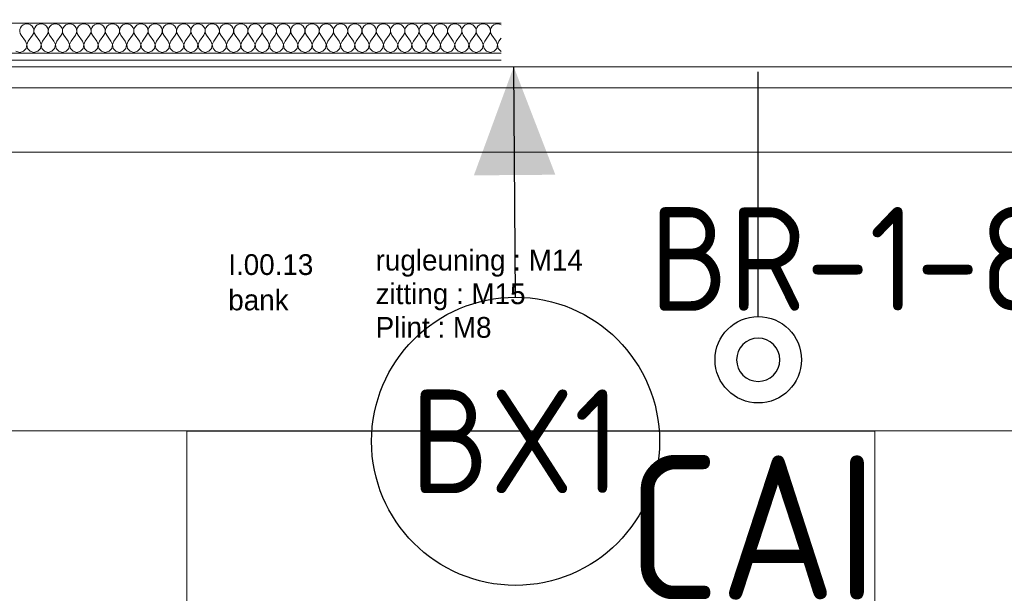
# Model space of a CAD drawing. Header units: millimetres. Extents: x -39149 to 267781, y -2340 to 58540.
# Tile 29 of 244: x 9026 to 10735, y 6936 to 7932. Entities that reach past the tile are written whole.
import ezdxf
from ezdxf.enums import TextEntityAlignment as Align

# ---------------------------------------------------------------- set-up
doc = ezdxf.new("R2010")
doc.units = ezdxf.units.MM
doc.header["$LTSCALE"] = 100
doc.header["$MEASUREMENT"] = 0
doc.linetypes.add('B0704', pattern=[150, 100, -50])
for name, color, linetype in [('00  Bestaand', 7, 'Continuous'), ('22 C Binnenwanden', 7, 'Continuous'), ('22 C Binnenwanden Doorsnede-arcering', 7, 'Continuous'), ('22 C Binnenwanden Laagscheidingslijnen', 7, 'Continuous'), ('45 Plafond', 7, 'Continuous'), ('82 Interieur', 7, 'Continuous'), ('AL$1A---_ALGEMEEN--bestaand', 9, 'Continuous'), ('EL6311--_LICHT_BINNEN', 3, 'Continuous'), ('EL6431--bestaand', 7, 'Continuous'), ('handhaven - AL$1A---_ALGEMEEN', 8, 'Continuous'), ('T Maatvoering 1_ 50', 7, 'Continuous')]:
    doc.layers.add(name, color=color, linetype=linetype)
doc.styles.add('BURO-018', font='isocp.shx', dxfattribs={"height": 180})
doc.styles.add('BURO-025', font='isocp.shx', dxfattribs={"height": 250})
doc.styles.add('GENERATED_STYLE_3', font='swiss.ttf', dxfattribs={"width": 0.96})
doc.styles.get("Standard").update_dxf_attribs({"font": 'txt', "bigfont": 'BIGFONT.SHX'})

# ---------------------------------------------------------------- blocks, each defined once
blk = doc.blocks.new('Slab_152_7', base_point=(61.5, 11625))
at = {"layer": '45 Plafond', "color": 8, "linetype": 'Continuous', "lineweight": 0}
blk.add_lwpolyline([(61.5, 11625), (7161.5, 11625), (7161.5, 7850), (18261.5, 7850), (18261.5, 10250), (18050.2, 10250), (18050.2, 11625), (35849.9, 11625), (35849.9, 11400), (36099.9, 11400), (36099.9, 12175), (39053.2, 12175), (39053.2, 11445), (43211.5, 11445), (43211.5, 10132), (43211.5, 5466.1), (41411.5, 5466.1), (41411.5, 10199.6), (34211.5, 10199.6), (34211.5, 612.1, -0.138201), (61.5, 5162.9)], format="xyb", close=True, dxfattribs=at)
blk = doc.blocks.new('Slab_265_7', base_point=(9316.1, 6521))
at = {"layer": '82 Interieur', "color": 8, "linetype": 'Continuous', "lineweight": 0}
blk.add_lwpolyline([(9316.1, 6521), (9316.1, 7218), (10510.1, 7218), (10510.1, 6521)], close=True, dxfattribs=at)
blk = doc.blocks.new('Wall_82_7', base_point=(9861.5, 7850))
at = {"layer": '00  Bestaand', "color": 8, "linetype": 'Continuous', "lineweight": 0}
blk.add_line((9861.5, 7850), (18050.2, 7850), dxfattribs=at)
blk = doc.blocks.new('*X802')
at = {"layer": '22 C Binnenwanden Doorsnede-arcering', "color": 8, "linetype": 'Continuous', "lineweight": 0}
for p, q in [((9025.9, 7914.7), (9025.8, 7911.3)), ((9027, 7917.9), (9025.9, 7914.7)), ((9029, 7920.7), (9027, 7917.9)), ((9031.6, 7922.9), (9029, 7920.7)), ((9034.7, 7924.3), (9031.6, 7922.9)), ((9038.1, 7924.8), (9034.7, 7924.3)), ((9041.5, 7924.3), (9038.1, 7924.8)), ((9044.6, 7922.9), (9041.5, 7924.3)), ((9047.2, 7920.7), (9044.6, 7922.9)), ((9049.2, 7917.9), (9047.2, 7920.7)), ((9050.3, 7914.7), (9049.2, 7917.9)), ((9050.4, 7911.3), (9050.3, 7914.7)), ((9050.7, 7914.7), (9050.5, 7911.3)), ((9051.8, 7917.9), (9050.7, 7914.7)), ((9053.7, 7920.7), (9051.8, 7917.9)), ((9056.3, 7922.9), (9053.7, 7920.7)), ((9059.5, 7924.3), (9056.3, 7922.9)), ((9062.9, 7924.8), (9059.5, 7924.3)), ((9066.2, 7924.3), (9062.9, 7924.8)), ((9069.4, 7922.9), (9066.2, 7924.3)), ((9072, 7920.7), (9069.4, 7922.9)), ((9073.9, 7917.9), (9072, 7920.7)), ((9075, 7914.7), (9073.9, 7917.9)), ((9075.2, 7911.3), (9075, 7914.7)), ((9075.5, 7914.7), (9075.3, 7911.3)), ((9076.5, 7917.9), (9075.5, 7914.7)), ((9078.5, 7920.7), (9076.5, 7917.9)), ((9081.1, 7922.9), (9078.5, 7920.7)), ((9084.2, 7924.3), (9081.1, 7922.9)), ((9087.6, 7924.8), (9084.2, 7924.3)), ((9091, 7924.3), (9087.6, 7924.8)), ((9094.1, 7922.9), (9091, 7924.3)), ((9096.8, 7920.7), (9094.1, 7922.9)), ((9098.7, 7917.9), (9096.8, 7920.7)), ((9099.8, 7914.7), (9098.7, 7917.9)), ((9099.9, 7911.3), (9099.8, 7914.7)), ((9100.2, 7914.7), (9100.1, 7911.3)), ((9101.3, 7917.9), (9100.2, 7914.7)), ((9103.2, 7920.7), (9101.3, 7917.9)), ((9105.9, 7922.9), (9103.2, 7920.7)), ((9109, 7924.3), (9105.9, 7922.9)), ((9112.4, 7924.8), (9109, 7924.3)), ((9115.8, 7924.3), (9112.4, 7924.8)), ((9118.9, 7922.9), (9115.8, 7924.3)), ((9121.5, 7920.7), (9118.9, 7922.9)), ((9123.5, 7917.9), (9121.5, 7920.7)), ((9124.5, 7914.7), (9123.5, 7917.9)), ((9124.7, 7911.3), (9124.5, 7914.7)), ((9125, 7914.7), (9124.8, 7911.3)), ((9126.1, 7917.9), (9125, 7914.7)), ((9128, 7920.7), (9126.1, 7917.9)), ((9130.6, 7922.9), (9128, 7920.7)), ((9133.8, 7924.3), (9130.6, 7922.9)), ((9137.1, 7924.8), (9133.8, 7924.3)), ((9140.5, 7924.3), (9137.1, 7924.8)), ((9143.7, 7922.9), (9140.5, 7924.3)), ((9146.3, 7920.7), (9143.7, 7922.9)), ((9148.2, 7917.9), (9146.3, 7920.7)), ((9149.3, 7914.7), (9148.2, 7917.9)), ((9149.5, 7911.3), (9149.3, 7914.7)), ((9149.7, 7914.7), (9149.6, 7911.3)), ((9150.8, 7917.9), (9149.7, 7914.7)), ((9152.8, 7920.7), (9150.8, 7917.9)), ((9155.4, 7922.9), (9152.8, 7920.7)), ((9158.5, 7924.3), (9155.4, 7922.9)), ((9161.9, 7924.8), (9158.5, 7924.3)), ((9165.3, 7924.3), (9161.9, 7924.8)), ((9168.4, 7922.9), (9165.3, 7924.3)), ((9171, 7920.7), (9168.4, 7922.9)), ((9173, 7917.9), (9171, 7920.7)), ((9174.1, 7914.7), (9173, 7917.9)), ((9174.2, 7911.3), (9174.1, 7914.7)), ((9174.5, 7914.7), (9174.3, 7911.3)), ((9175.6, 7917.9), (9174.5, 7914.7)), ((9177.5, 7920.7), (9175.6, 7917.9)), ((9180.2, 7922.9), (9177.5, 7920.7)), ((9183.3, 7924.3), (9180.2, 7922.9)), ((9186.7, 7924.8), (9183.3, 7924.3)), ((9190, 7924.3), (9186.7, 7924.8)), ((9193.2, 7922.9), (9190, 7924.3)), ((9195.8, 7920.7), (9193.2, 7922.9)), ((9197.7, 7917.9), (9195.8, 7920.7)), ((9198.8, 7914.7), (9197.7, 7917.9)), ((9199, 7911.3), (9198.8, 7914.7)), ((9199.3, 7914.7), (9199.1, 7911.3)), ((9200.4, 7917.9), (9199.3, 7914.7)), ((9202.3, 7920.7), (9200.4, 7917.9)), ((9204.9, 7922.9), (9202.3, 7920.7)), ((9208, 7924.3), (9204.9, 7922.9)), ((9211.4, 7924.8), (9208, 7924.3)), ((9214.8, 7924.3), (9211.4, 7924.8)), ((9217.9, 7922.9), (9214.8, 7924.3)), ((9220.6, 7920.7), (9217.9, 7922.9)), ((9222.5, 7917.9), (9220.6, 7920.7)), ((9223.6, 7914.7), (9222.5, 7917.9)), ((9223.8, 7911.3), (9223.6, 7914.7)), ((9224, 7914.7), (9223.9, 7911.3)), ((9225.1, 7917.9), (9224, 7914.7)), ((9227.1, 7920.7), (9225.1, 7917.9)), ((9229.7, 7922.9), (9227.1, 7920.7)), ((9232.8, 7924.3), (9229.7, 7922.9)), ((9236.2, 7924.8), (9232.8, 7924.3)), ((9239.6, 7924.3), (9236.2, 7924.8)), ((9242.7, 7922.9), (9239.6, 7924.3)), ((9245.3, 7920.7), (9242.7, 7922.9)), ((9247.3, 7917.9), (9245.3, 7920.7)), ((9248.4, 7914.7), (9247.3, 7917.9)), ((9248.5, 7911.3), (9248.4, 7914.7)), ((9248.8, 7914.7), (9248.6, 7911.3)), ((9249.9, 7917.9), (9248.8, 7914.7)), ((9251.8, 7920.7), (9249.9, 7917.9)), ((9254.4, 7922.9), (9251.8, 7920.7)), ((9257.6, 7924.3), (9254.4, 7922.9)), ((9261, 7924.8), (9257.6, 7924.3)), ((9264.3, 7924.3), (9261, 7924.8)), ((9267.5, 7922.9), (9264.3, 7924.3)), ((9270.1, 7920.7), (9267.5, 7922.9)), ((9272, 7917.9), (9270.1, 7920.7)), ((9273.1, 7914.7), (9272, 7917.9)), ((9273.3, 7911.3), (9273.1, 7914.7)), ((9273.5, 7914.7), (9273.4, 7911.3)), ((9274.6, 7917.9), (9273.5, 7914.7)), ((9276.6, 7920.7), (9274.6, 7917.9)), ((9279.2, 7922.9), (9276.6, 7920.7)), ((9282.3, 7924.3), (9279.2, 7922.9)), ((9285.7, 7924.8), (9282.3, 7924.3)), ((9289.1, 7924.3), (9285.7, 7924.8)), ((9292.2, 7922.9), (9289.1, 7924.3)), ((9294.9, 7920.7), (9292.2, 7922.9)), ((9296.8, 7917.9), (9294.9, 7920.7)), ((9297.9, 7914.7), (9296.8, 7917.9)), ((9298, 7911.3), (9297.9, 7914.7)), ((9298.3, 7914.7), (9298.1, 7911.3)), ((9299.4, 7917.9), (9298.3, 7914.7)), ((9301.3, 7920.7), (9299.4, 7917.9)), ((9304, 7922.9), (9301.3, 7920.7)), ((9307.1, 7924.3), (9304, 7922.9)), ((9310.5, 7924.8), (9307.1, 7924.3)), ((9313.9, 7924.3), (9310.5, 7924.8)), ((9317, 7922.9), (9313.9, 7924.3)), ((9319.6, 7920.7), (9317, 7922.9)), ((9321.6, 7917.9), (9319.6, 7920.7)), ((9322.6, 7914.7), (9321.6, 7917.9)), ((9322.8, 7911.3), (9322.6, 7914.7)), ((9323.1, 7914.7), (9322.9, 7911.3)), ((9324.2, 7917.9), (9323.1, 7914.7)), ((9326.1, 7920.7), (9324.2, 7917.9)), ((9328.7, 7922.9), (9326.1, 7920.7)), ((9331.9, 7924.3), (9328.7, 7922.9)), ((9335.2, 7924.8), (9331.9, 7924.3)), ((9338.6, 7924.3), (9335.2, 7924.8)), ((9341.7, 7922.9), (9338.6, 7924.3)), ((9344.4, 7920.7), (9341.7, 7922.9)), ((9346.3, 7917.9), (9344.4, 7920.7)), ((9347.4, 7914.7), (9346.3, 7917.9)), ((9347.6, 7911.3), (9347.4, 7914.7)), ((9347.8, 7914.7), (9347.7, 7911.3)), ((9348.9, 7917.9), (9347.8, 7914.7)), ((9350.9, 7920.7), (9348.9, 7917.9)), ((9353.5, 7922.9), (9350.9, 7920.7)), ((9356.6, 7924.3), (9353.5, 7922.9)), ((9360, 7924.8), (9356.6, 7924.3)), ((9363.4, 7924.3), (9360, 7924.8)), ((9366.5, 7922.9), (9363.4, 7924.3)), ((9369.1, 7920.7), (9366.5, 7922.9)), ((9371.1, 7917.9), (9369.1, 7920.7)), ((9372.2, 7914.7), (9371.1, 7917.9)), ((9372.3, 7911.3), (9372.2, 7914.7)), ((9372.6, 7914.7), (9372.4, 7911.3)), ((9373.7, 7917.9), (9372.6, 7914.7)), ((9375.6, 7920.7), (9373.7, 7917.9)), ((9378.3, 7922.9), (9375.6, 7920.7)), ((9381.4, 7924.3), (9378.3, 7922.9)), ((9384.8, 7924.8), (9381.4, 7924.3)), ((9388.1, 7924.3), (9384.8, 7924.8)), ((9391.3, 7922.9), (9388.1, 7924.3)), ((9393.9, 7920.7), (9391.3, 7922.9)), ((9395.8, 7917.9), (9393.9, 7920.7)), ((9396.9, 7914.7), (9395.8, 7917.9)), ((9397.1, 7911.3), (9396.9, 7914.7)), ((9397.4, 7914.7), (9397.2, 7911.3)), ((9398.4, 7917.9), (9397.4, 7914.7)), ((9400.4, 7920.7), (9398.4, 7917.9)), ((9403, 7922.9), (9400.4, 7920.7)), ((9406.1, 7924.3), (9403, 7922.9)), ((9409.5, 7924.8), (9406.1, 7924.3)), ((9412.9, 7924.3), (9409.5, 7924.8)), ((9416, 7922.9), (9412.9, 7924.3)), ((9418.7, 7920.7), (9416, 7922.9)), ((9420.6, 7917.9), (9418.7, 7920.7)), ((9421.7, 7914.7), (9420.6, 7917.9)), ((9421.9, 7911.3), (9421.7, 7914.7)), ((9422.1, 7914.7), (9422, 7911.3)), ((9423.2, 7917.9), (9422.1, 7914.7)), ((9425.1, 7920.7), (9423.2, 7917.9)), ((9427.8, 7922.9), (9425.1, 7920.7)), ((9430.9, 7924.3), (9427.8, 7922.9)), ((9434.3, 7924.8), (9430.9, 7924.3)), ((9437.7, 7924.3), (9434.3, 7924.8)), ((9440.8, 7922.9), (9437.7, 7924.3)), ((9443.4, 7920.7), (9440.8, 7922.9)), ((9445.4, 7917.9), (9443.4, 7920.7)), ((9446.5, 7914.7), (9445.4, 7917.9)), ((9446.6, 7911.3), (9446.5, 7914.7)), ((9446.9, 7914.7), (9446.7, 7911.3)), ((9448, 7917.9), (9446.9, 7914.7)), ((9449.9, 7920.7), (9448, 7917.9)), ((9452.5, 7922.9), (9449.9, 7920.7)), ((9455.7, 7924.3), (9452.5, 7922.9)), ((9459, 7924.8), (9455.7, 7924.3)), ((9462.4, 7924.3), (9459, 7924.8)), ((9465.6, 7922.9), (9462.4, 7924.3)), ((9468.2, 7920.7), (9465.6, 7922.9)), ((9470.1, 7917.9), (9468.2, 7920.7)), ((9471.2, 7914.7), (9470.1, 7917.9)), ((9471.4, 7911.3), (9471.2, 7914.7)), ((9471.6, 7914.7), (9471.5, 7911.3)), ((9472.7, 7917.9), (9471.6, 7914.7)), ((9474.7, 7920.7), (9472.7, 7917.9)), ((9477.3, 7922.9), (9474.7, 7920.7)), ((9480.4, 7924.3), (9477.3, 7922.9)), ((9483.8, 7924.8), (9480.4, 7924.3)), ((9487.2, 7924.3), (9483.8, 7924.8)), ((9490.3, 7922.9), (9487.2, 7924.3)), ((9492.9, 7920.7), (9490.3, 7922.9)), ((9494.9, 7917.9), (9492.9, 7920.7)), ((9496, 7914.7), (9494.9, 7917.9)), ((9496.1, 7911.3), (9496, 7914.7)), ((9496.4, 7914.7), (9496.2, 7911.3)), ((9497.5, 7917.9), (9496.4, 7914.7)), ((9499.4, 7920.7), (9497.5, 7917.9)), ((9502.1, 7922.9), (9499.4, 7920.7)), ((9505.2, 7924.3), (9502.1, 7922.9)), ((9508.6, 7924.8), (9505.2, 7924.3)), ((9512, 7924.3), (9508.6, 7924.8)), ((9515.1, 7922.9), (9512, 7924.3)), ((9517.7, 7920.7), (9515.1, 7922.9)), ((9519.6, 7917.9), (9517.7, 7920.7)), ((9520.7, 7914.7), (9519.6, 7917.9)), ((9520.9, 7911.3), (9520.7, 7914.7)), ((9521.2, 7914.7), (9521, 7911.3)), ((9522.3, 7917.9), (9521.2, 7914.7)), ((9524.2, 7920.7), (9522.3, 7917.9)), ((9526.8, 7922.9), (9524.2, 7920.7)), ((9530, 7924.3), (9526.8, 7922.9)), ((9533.3, 7924.8), (9530, 7924.3)), ((9536.7, 7924.3), (9533.3, 7924.8)), ((9539.8, 7922.9), (9536.7, 7924.3)), ((9542.5, 7920.7), (9539.8, 7922.9)), ((9544.4, 7917.9), (9542.5, 7920.7)), ((9545.5, 7914.7), (9544.4, 7917.9)), ((9545.7, 7911.3), (9545.5, 7914.7)), ((9545.9, 7914.7), (9545.8, 7911.3)), ((9547, 7917.9), (9545.9, 7914.7)), ((9549, 7920.7), (9547, 7917.9)), ((9551.6, 7922.9), (9549, 7920.7)), ((9554.7, 7924.3), (9551.6, 7922.9)), ((9558.1, 7924.8), (9554.7, 7924.3)), ((9561.5, 7924.3), (9558.1, 7924.8)), ((9564.6, 7922.9), (9561.5, 7924.3)), ((9567.2, 7920.7), (9564.6, 7922.9)), ((9569.2, 7917.9), (9567.2, 7920.7)), ((9570.3, 7914.7), (9569.2, 7917.9)), ((9570.4, 7911.3), (9570.3, 7914.7)), ((9570.7, 7914.7), (9570.5, 7911.3)), ((9571.8, 7917.9), (9570.7, 7914.7)), ((9573.7, 7920.7), (9571.8, 7917.9)), ((9576.3, 7922.9), (9573.7, 7920.7)), ((9579.5, 7924.3), (9576.3, 7922.9)), ((9582.9, 7924.8), (9579.5, 7924.3)), ((9586.2, 7924.3), (9582.9, 7924.8)), ((9589.4, 7922.9), (9586.2, 7924.3)), ((9592, 7920.7), (9589.4, 7922.9)), ((9593.9, 7917.9), (9592, 7920.7)), ((9595, 7914.7), (9593.9, 7917.9)), ((9595.2, 7911.3), (9595, 7914.7)), ((9595.5, 7914.7), (9595.3, 7911.3)), ((9596.5, 7917.9), (9595.5, 7914.7)), ((9598.5, 7920.7), (9596.5, 7917.9)), ((9601.1, 7922.9), (9598.5, 7920.7)), ((9604.2, 7924.3), (9601.1, 7922.9)), ((9607.6, 7924.8), (9604.2, 7924.3)), ((9611, 7924.3), (9607.6, 7924.8)), ((9614.1, 7922.9), (9611, 7924.3)), ((9616.8, 7920.7), (9614.1, 7922.9)), ((9618.7, 7917.9), (9616.8, 7920.7)), ((9619.8, 7914.7), (9618.7, 7917.9)), ((9619.9, 7911.3), (9619.8, 7914.7)), ((9620.2, 7914.7), (9620.1, 7911.3)), ((9621.3, 7917.9), (9620.2, 7914.7)), ((9623.2, 7920.7), (9621.3, 7917.9)), ((9625.9, 7922.9), (9623.2, 7920.7)), ((9629, 7924.3), (9625.9, 7922.9)), ((9632.4, 7924.8), (9629, 7924.3)), ((9635.8, 7924.3), (9632.4, 7924.8)), ((9638.9, 7922.9), (9635.8, 7924.3)), ((9641.5, 7920.7), (9638.9, 7922.9)), ((9643.5, 7917.9), (9641.5, 7920.7)), ((9644.5, 7914.7), (9643.5, 7917.9)), ((9644.7, 7911.3), (9644.5, 7914.7)), ((9645, 7914.7), (9644.8, 7911.3)), ((9646.1, 7917.9), (9645, 7914.7)), ((9648, 7920.7), (9646.1, 7917.9)), ((9650.6, 7922.9), (9648, 7920.7)), ((9653.8, 7924.3), (9650.6, 7922.9)), ((9657.1, 7924.8), (9653.8, 7924.3)), ((9660.5, 7924.3), (9657.1, 7924.8)), ((9663.7, 7922.9), (9660.5, 7924.3)), ((9666.3, 7920.7), (9663.7, 7922.9)), ((9668.2, 7917.9), (9666.3, 7920.7)), ((9669.3, 7914.7), (9668.2, 7917.9)), ((9669.5, 7911.3), (9669.3, 7914.7)), ((9669.7, 7914.7), (9669.6, 7911.3)), ((9670.8, 7917.9), (9669.7, 7914.7)), ((9672.8, 7920.7), (9670.8, 7917.9)), ((9675.4, 7922.9), (9672.8, 7920.7)), ((9678.5, 7924.3), (9675.4, 7922.9)), ((9681.9, 7924.8), (9678.5, 7924.3)), ((9685.3, 7924.3), (9681.9, 7924.8)), ((9688.4, 7922.9), (9685.3, 7924.3)), ((9691, 7920.7), (9688.4, 7922.9)), ((9693, 7917.9), (9691, 7920.7)), ((9694.1, 7914.7), (9693, 7917.9)), ((9694.2, 7911.3), (9694.1, 7914.7)), ((9694.5, 7914.7), (9694.3, 7911.3)), ((9695.6, 7917.9), (9694.5, 7914.7)), ((9697.5, 7920.7), (9695.6, 7917.9)), ((9700.2, 7922.9), (9697.5, 7920.7)), ((9703.3, 7924.3), (9700.2, 7922.9)), ((9706.7, 7924.8), (9703.3, 7924.3)), ((9710, 7924.3), (9706.7, 7924.8)), ((9713.2, 7922.9), (9710, 7924.3)), ((9715.8, 7920.7), (9713.2, 7922.9)), ((9717.7, 7917.9), (9715.8, 7920.7)), ((9718.8, 7914.7), (9717.7, 7917.9)), ((9719, 7911.3), (9718.8, 7914.7)), ((9719.3, 7914.7), (9719.1, 7911.3)), ((9720.4, 7917.9), (9719.3, 7914.7)), ((9722.3, 7920.7), (9720.4, 7917.9)), ((9724.9, 7922.9), (9722.3, 7920.7)), ((9728, 7924.3), (9724.9, 7922.9)), ((9731.4, 7924.8), (9728, 7924.3)), ((9734.8, 7924.3), (9731.4, 7924.8)), ((9737.9, 7922.9), (9734.8, 7924.3)), ((9740.6, 7920.7), (9737.9, 7922.9)), ((9742.5, 7917.9), (9740.6, 7920.7)), ((9743.6, 7914.7), (9742.5, 7917.9)), ((9743.8, 7911.3), (9743.6, 7914.7)), ((9744, 7914.7), (9743.9, 7911.3)), ((9745.1, 7917.9), (9744, 7914.7)), ((9747.1, 7920.7), (9745.1, 7917.9)), ((9749.7, 7922.9), (9747.1, 7920.7)), ((9752.8, 7924.3), (9749.7, 7922.9)), ((9756.2, 7924.8), (9752.8, 7924.3)), ((9759.6, 7924.3), (9756.2, 7924.8)), ((9762.7, 7922.9), (9759.6, 7924.3)), ((9765.3, 7920.7), (9762.7, 7922.9)), ((9767.3, 7917.9), (9765.3, 7920.7)), ((9768.4, 7914.7), (9767.3, 7917.9)), ((9768.5, 7911.3), (9768.4, 7914.7)), ((9768.8, 7914.7), (9768.6, 7911.3)), ((9769.9, 7917.9), (9768.8, 7914.7)), ((9771.8, 7920.7), (9769.9, 7917.9)), ((9774.4, 7922.9), (9771.8, 7920.7)), ((9777.6, 7924.3), (9774.4, 7922.9)), ((9781, 7924.8), (9777.6, 7924.3)), ((9784.3, 7924.3), (9781, 7924.8)), ((9787.5, 7922.9), (9784.3, 7924.3)), ((9790.1, 7920.7), (9787.5, 7922.9)), ((9792, 7917.9), (9790.1, 7920.7)), ((9793.1, 7914.7), (9792, 7917.9)), ((9793.3, 7911.3), (9793.1, 7914.7)), ((9793.5, 7914.7), (9793.4, 7911.3)), ((9794.6, 7917.9), (9793.5, 7914.7)), ((9796.6, 7920.7), (9794.6, 7917.9)), ((9799.2, 7922.9), (9796.6, 7920.7)), ((9802.3, 7924.3), (9799.2, 7922.9)), ((9805.7, 7924.8), (9802.3, 7924.3)), ((9809.1, 7924.3), (9805.7, 7924.8)), ((9812.2, 7922.9), (9809.1, 7924.3)), ((9814.9, 7920.7), (9812.2, 7922.9)), ((9816.8, 7917.9), (9814.9, 7920.7)), ((9817.9, 7914.7), (9816.8, 7917.9)), ((9818, 7911.3), (9817.9, 7914.7)), ((9818.3, 7914.7), (9818.1, 7911.3)), ((9819.4, 7917.9), (9818.3, 7914.7)), ((9821.3, 7920.7), (9819.4, 7917.9)), ((9824, 7922.9), (9821.3, 7920.7)), ((9827.1, 7924.3), (9824, 7922.9)), ((9830.5, 7924.8), (9827.1, 7924.3)), ((9833.9, 7924.3), (9830.5, 7924.8)), ((9837, 7922.9), (9833.9, 7924.3)), ((9839.6, 7920.7), (9837, 7922.9)), ((9841.6, 7917.9), (9839.6, 7920.7)), ((9842.6, 7914.7), (9841.6, 7917.9)), ((9842.8, 7911.3), (9842.6, 7914.7)), ((9843.1, 7914.7), (9842.9, 7911.3)), ((9844.2, 7917.9), (9843.1, 7914.7)), ((9846.1, 7920.7), (9844.2, 7917.9)), ((9848.7, 7922.9), (9846.1, 7920.7)), ((9851.9, 7924.3), (9848.7, 7922.9)), ((9855.2, 7924.8), (9851.9, 7924.3)), ((9858.6, 7924.3), (9855.2, 7924.8)), ((9861.5, 7923), (9858.6, 7924.3)), ((9025.8, 7911.3), (9026.5, 7907.9)), ((9026.5, 7907.9), (9028.2, 7905)), ((9035.6, 7895), (9028.2, 7905)), ((9040.6, 7895), (9048, 7905)), ((9048, 7905), (9049.7, 7907.9)), ((9049.7, 7907.9), (9050.4, 7911.3)), ((9050.5, 7911.3), (9051.3, 7907.9)), ((9051.3, 7907.9), (9053, 7905)), ((9060.4, 7895), (9053, 7905)), ((9065.3, 7895), (9072.8, 7905)), ((9072.8, 7905), (9074.4, 7907.9)), ((9074.4, 7907.9), (9075.2, 7911.3)), ((9075.3, 7911.3), (9076.1, 7907.9)), ((9076.1, 7907.9), (9077.7, 7905)), ((9085.1, 7895), (9077.7, 7905)), ((9090.1, 7895), (9097.5, 7905)), ((9097.5, 7905), (9099.2, 7907.9)), ((9099.2, 7907.9), (9099.9, 7911.3)), ((9100.1, 7911.3), (9100.8, 7907.9)), ((9100.8, 7907.9), (9102.5, 7905)), ((9109.9, 7895), (9102.5, 7905)), ((9114.9, 7895), (9122.3, 7905)), ((9122.3, 7905), (9123.9, 7907.9)), ((9123.9, 7907.9), (9124.7, 7911.3)), ((9124.8, 7911.3), (9125.6, 7907.9)), ((9125.6, 7907.9), (9127.2, 7905)), ((9134.7, 7895), (9127.2, 7905)), ((9139.6, 7895), (9147, 7905)), ((9147, 7905), (9148.7, 7907.9)), ((9148.7, 7907.9), (9149.5, 7911.3)), ((9149.6, 7911.3), (9150.3, 7907.9)), ((9150.3, 7907.9), (9152, 7905)), ((9159.4, 7895), (9152, 7905)), ((9164.4, 7895), (9171.8, 7905)), ((9171.8, 7905), (9173.5, 7907.9)), ((9173.5, 7907.9), (9174.2, 7911.3)), ((9174.3, 7911.3), (9175.1, 7907.9)), ((9175.1, 7907.9), (9176.8, 7905)), ((9184.2, 7895), (9176.8, 7905)), ((9189.1, 7895), (9196.6, 7905)), ((9196.6, 7905), (9198.2, 7907.9)), ((9198.2, 7907.9), (9199, 7911.3)), ((9199.1, 7911.3), (9199.9, 7907.9)), ((9199.9, 7907.9), (9201.5, 7905)), ((9209, 7895), (9201.5, 7905)), ((9213.9, 7895), (9221.3, 7905)), ((9221.3, 7905), (9223, 7907.9)), ((9223, 7907.9), (9223.8, 7911.3)), ((9223.9, 7911.3), (9224.6, 7907.9)), ((9224.6, 7907.9), (9226.3, 7905)), ((9233.7, 7895), (9226.3, 7905)), ((9238.7, 7895), (9246.1, 7905)), ((9246.1, 7905), (9247.7, 7907.9)), ((9247.7, 7907.9), (9248.5, 7911.3)), ((9248.6, 7911.3), (9249.4, 7907.9)), ((9249.4, 7907.9), (9251, 7905)), ((9258.5, 7895), (9251, 7905)), ((9263.4, 7895), (9270.9, 7905)), ((9270.9, 7905), (9272.5, 7907.9)), ((9272.5, 7907.9), (9273.3, 7911.3)), ((9273.4, 7911.3), (9274.2, 7907.9)), ((9274.2, 7907.9), (9275.8, 7905)), ((9283.2, 7895), (9275.8, 7905)), ((9288.2, 7895), (9295.6, 7905)), ((9295.6, 7905), (9297.3, 7907.9)), ((9297.3, 7907.9), (9298, 7911.3)), ((9298.1, 7911.3), (9298.9, 7907.9)), ((9298.9, 7907.9), (9300.6, 7905)), ((9308, 7895), (9300.6, 7905)), ((9313, 7895), (9320.4, 7905)), ((9320.4, 7905), (9322, 7907.9)), ((9322, 7907.9), (9322.8, 7911.3)), ((9322.9, 7911.3), (9323.7, 7907.9)), ((9323.7, 7907.9), (9325.3, 7905)), ((9332.8, 7895), (9325.3, 7905)), ((9337.7, 7895), (9345.1, 7905)), ((9345.1, 7905), (9346.8, 7907.9)), ((9346.8, 7907.9), (9347.6, 7911.3)), ((9347.7, 7911.3), (9348.4, 7907.9)), ((9348.4, 7907.9), (9350.1, 7905)), ((9357.5, 7895), (9350.1, 7905)), ((9362.5, 7895), (9369.9, 7905)), ((9369.9, 7905), (9371.6, 7907.9)), ((9371.6, 7907.9), (9372.3, 7911.3)), ((9372.4, 7911.3), (9373.2, 7907.9)), ((9373.2, 7907.9), (9374.9, 7905)), ((9382.3, 7895), (9374.9, 7905)), ((9387.2, 7895), (9394.7, 7905)), ((9394.7, 7905), (9396.3, 7907.9)), ((9396.3, 7907.9), (9397.1, 7911.3)), ((9397.2, 7911.3), (9398, 7907.9)), ((9398, 7907.9), (9399.6, 7905)), ((9407, 7895), (9399.6, 7905)), ((9412, 7895), (9419.4, 7905)), ((9419.4, 7905), (9421.1, 7907.9)), ((9421.1, 7907.9), (9421.9, 7911.3)), ((9422, 7911.3), (9422.7, 7907.9)), ((9422.7, 7907.9), (9424.4, 7905)), ((9431.8, 7895), (9424.4, 7905)), ((9436.8, 7895), (9444.2, 7905)), ((9444.2, 7905), (9445.8, 7907.9)), ((9445.8, 7907.9), (9446.6, 7911.3)), ((9446.7, 7911.3), (9447.5, 7907.9)), ((9447.5, 7907.9), (9449.1, 7905)), ((9456.6, 7895), (9449.1, 7905)), ((9461.5, 7895), (9469, 7905)), ((9469, 7905), (9470.6, 7907.9)), ((9470.6, 7907.9), (9471.4, 7911.3)), ((9471.5, 7911.3), (9472.3, 7907.9)), ((9472.3, 7907.9), (9473.9, 7905)), ((9481.3, 7895), (9473.9, 7905)), ((9486.3, 7895), (9493.7, 7905)), ((9493.7, 7905), (9495.4, 7907.9)), ((9495.4, 7907.9), (9496.1, 7911.3)), ((9496.2, 7911.3), (9497, 7907.9)), ((9497, 7907.9), (9498.7, 7905)), ((9506.1, 7895), (9498.7, 7905)), ((9511, 7895), (9518.5, 7905)), ((9518.5, 7905), (9520.1, 7907.9)), ((9520.1, 7907.9), (9520.9, 7911.3)), ((9521, 7911.3), (9521.8, 7907.9)), ((9521.8, 7907.9), (9523.4, 7905)), ((9530.9, 7895), (9523.4, 7905)), ((9535.8, 7895), (9543.2, 7905)), ((9543.2, 7905), (9544.9, 7907.9)), ((9544.9, 7907.9), (9545.7, 7911.3)), ((9545.8, 7911.3), (9546.5, 7907.9)), ((9546.5, 7907.9), (9548.2, 7905)), ((9555.6, 7895), (9548.2, 7905)), ((9560.6, 7895), (9568, 7905)), ((9568, 7905), (9569.7, 7907.9)), ((9569.7, 7907.9), (9570.4, 7911.3)), ((9570.5, 7911.3), (9571.3, 7907.9)), ((9571.3, 7907.9), (9573, 7905)), ((9580.4, 7895), (9573, 7905)), ((9585.3, 7895), (9592.8, 7905)), ((9592.8, 7905), (9594.4, 7907.9)), ((9594.4, 7907.9), (9595.2, 7911.3)), ((9595.3, 7911.3), (9596.1, 7907.9)), ((9596.1, 7907.9), (9597.7, 7905)), ((9605.1, 7895), (9597.7, 7905)), ((9610.1, 7895), (9617.5, 7905)), ((9617.5, 7905), (9619.2, 7907.9)), ((9619.2, 7907.9), (9619.9, 7911.3)), ((9620.1, 7911.3), (9620.8, 7907.9)), ((9620.8, 7907.9), (9622.5, 7905)), ((9629.9, 7895), (9622.5, 7905)), ((9634.9, 7895), (9642.3, 7905)), ((9642.3, 7905), (9643.9, 7907.9)), ((9643.9, 7907.9), (9644.7, 7911.3)), ((9644.8, 7911.3), (9645.6, 7907.9)), ((9645.6, 7907.9), (9647.2, 7905)), ((9654.7, 7895), (9647.2, 7905)), ((9659.6, 7895), (9667, 7905)), ((9667, 7905), (9668.7, 7907.9)), ((9668.7, 7907.9), (9669.5, 7911.3)), ((9669.6, 7911.3), (9670.3, 7907.9)), ((9670.3, 7907.9), (9672, 7905)), ((9679.4, 7895), (9672, 7905)), ((9684.4, 7895), (9691.8, 7905)), ((9691.8, 7905), (9693.5, 7907.9)), ((9693.5, 7907.9), (9694.2, 7911.3)), ((9694.3, 7911.3), (9695.1, 7907.9)), ((9695.1, 7907.9), (9696.8, 7905)), ((9704.2, 7895), (9696.8, 7905)), ((9709.1, 7895), (9716.6, 7905)), ((9716.6, 7905), (9718.2, 7907.9)), ((9718.2, 7907.9), (9719, 7911.3)), ((9719.1, 7911.3), (9719.9, 7907.9)), ((9719.9, 7907.9), (9721.5, 7905)), ((9729, 7895), (9721.5, 7905)), ((9733.9, 7895), (9741.3, 7905)), ((9741.3, 7905), (9743, 7907.9)), ((9743, 7907.9), (9743.8, 7911.3)), ((9743.9, 7911.3), (9744.6, 7907.9)), ((9744.6, 7907.9), (9746.3, 7905)), ((9753.7, 7895), (9746.3, 7905)), ((9758.7, 7895), (9766.1, 7905)), ((9766.1, 7905), (9767.7, 7907.9)), ((9767.7, 7907.9), (9768.5, 7911.3)), ((9768.6, 7911.3), (9769.4, 7907.9)), ((9769.4, 7907.9), (9771, 7905)), ((9778.5, 7895), (9771, 7905)), ((9783.4, 7895), (9790.9, 7905)), ((9790.9, 7905), (9792.5, 7907.9)), ((9792.5, 7907.9), (9793.3, 7911.3)), ((9793.4, 7911.3), (9794.2, 7907.9)), ((9794.2, 7907.9), (9795.8, 7905)), ((9803.2, 7895), (9795.8, 7905)), ((9808.2, 7895), (9815.6, 7905)), ((9815.6, 7905), (9817.3, 7907.9)), ((9817.3, 7907.9), (9818, 7911.3)), ((9818.1, 7911.3), (9818.9, 7907.9)), ((9818.9, 7907.9), (9820.6, 7905)), ((9828, 7895), (9820.6, 7905)), ((9833, 7895), (9840.4, 7905)), ((9840.4, 7905), (9842, 7907.9)), ((9842, 7907.9), (9842.8, 7911.3)), ((9842.9, 7911.3), (9843.7, 7907.9)), ((9843.7, 7907.9), (9845.3, 7905)), ((9852.8, 7895), (9845.3, 7905)), ((9857.7, 7895), (9861.5, 7900.1)), ((9032.2, 7877.1), (9036.8, 7882.1)), ((9038, 7888.7), (9035.6, 7895)), ((9036.8, 7882.1), (9038, 7888.7)), ((9040.6, 7895), (9038.1, 7888.7)), ((9038.1, 7888.7), (9039.4, 7882.1)), ((9039.4, 7882.1), (9044, 7877.1)), ((9057, 7877.1), (9061.6, 7882.1)), ((9062.8, 7888.7), (9060.4, 7895)), ((9061.6, 7882.1), (9062.8, 7888.7)), ((9065.3, 7895), (9062.9, 7888.7)), ((9062.9, 7888.7), (9064.2, 7882.1)), ((9064.2, 7882.1), (9068.7, 7877.1)), ((9081.7, 7877.1), (9086.3, 7882.1)), ((9087.6, 7888.7), (9085.1, 7895)), ((9086.3, 7882.1), (9087.6, 7888.7)), ((9090.1, 7895), (9087.7, 7888.7)), ((9087.7, 7888.7), (9088.9, 7882.1)), ((9088.9, 7882.1), (9093.5, 7877.1)), ((9106.5, 7877.1), (9111.1, 7882.1)), ((9112.3, 7888.7), (9109.9, 7895)), ((9111.1, 7882.1), (9112.3, 7888.7)), ((9114.9, 7895), (9112.4, 7888.7)), ((9112.4, 7888.7), (9113.7, 7882.1)), ((9113.7, 7882.1), (9118.3, 7877.1)), ((9131.3, 7877.1), (9135.8, 7882.1)), ((9137.1, 7888.7), (9134.7, 7895)), ((9135.8, 7882.1), (9137.1, 7888.7)), ((9139.6, 7895), (9137.2, 7888.7)), ((9137.2, 7888.7), (9138.4, 7882.1)), ((9138.4, 7882.1), (9143, 7877.1)), ((9156, 7877.1), (9160.6, 7882.1)), ((9161.9, 7888.7), (9159.4, 7895)), ((9160.6, 7882.1), (9161.9, 7888.7)), ((9164.4, 7895), (9162, 7888.7)), ((9162, 7888.7), (9163.2, 7882.1)), ((9163.2, 7882.1), (9167.8, 7877.1)), ((9180.8, 7877.1), (9185.4, 7882.1)), ((9186.6, 7888.7), (9184.2, 7895)), ((9185.4, 7882.1), (9186.6, 7888.7)), ((9189.1, 7895), (9186.7, 7888.7)), ((9186.7, 7888.7), (9188, 7882.1)), ((9188, 7882.1), (9192.5, 7877.1)), ((9205.6, 7877.1), (9210.1, 7882.1)), ((9211.4, 7888.7), (9209, 7895)), ((9210.1, 7882.1), (9211.4, 7888.7)), ((9213.9, 7895), (9211.5, 7888.7)), ((9211.5, 7888.7), (9212.7, 7882.1)), ((9212.7, 7882.1), (9217.3, 7877.1)), ((9230.3, 7877.1), (9234.9, 7882.1)), ((9236.1, 7888.7), (9233.7, 7895)), ((9234.9, 7882.1), (9236.1, 7888.7)), ((9238.7, 7895), (9236.2, 7888.7)), ((9236.2, 7888.7), (9237.5, 7882.1)), ((9237.5, 7882.1), (9242.1, 7877.1)), ((9255.1, 7877.1), (9259.6, 7882.1)), ((9260.9, 7888.7), (9258.5, 7895)), ((9259.6, 7882.1), (9260.9, 7888.7)), ((9263.4, 7895), (9261, 7888.7)), ((9261, 7888.7), (9262.3, 7882.1)), ((9262.3, 7882.1), (9266.8, 7877.1)), ((9279.8, 7877.1), (9284.4, 7882.1)), ((9285.7, 7888.7), (9283.2, 7895)), ((9284.4, 7882.1), (9285.7, 7888.7)), ((9288.2, 7895), (9285.8, 7888.7)), ((9285.8, 7888.7), (9287, 7882.1)), ((9287, 7882.1), (9291.6, 7877.1)), ((9304.6, 7877.1), (9309.2, 7882.1)), ((9310.4, 7888.7), (9308, 7895)), ((9309.2, 7882.1), (9310.4, 7888.7)), ((9313, 7895), (9310.5, 7888.7)), ((9310.5, 7888.7), (9311.8, 7882.1)), ((9311.8, 7882.1), (9316.3, 7877.1)), ((9329.4, 7877.1), (9333.9, 7882.1)), ((9335.2, 7888.7), (9332.8, 7895)), ((9333.9, 7882.1), (9335.2, 7888.7)), ((9337.7, 7895), (9335.3, 7888.7)), ((9335.3, 7888.7), (9336.5, 7882.1)), ((9336.5, 7882.1), (9341.1, 7877.1)), ((9354.1, 7877.1), (9358.7, 7882.1)), ((9359.9, 7888.7), (9357.5, 7895)), ((9358.7, 7882.1), (9359.9, 7888.7)), ((9362.5, 7895), (9360.1, 7888.7)), ((9360.1, 7888.7), (9361.3, 7882.1)), ((9361.3, 7882.1), (9365.9, 7877.1)), ((9378.9, 7877.1), (9383.5, 7882.1)), ((9384.7, 7888.7), (9382.3, 7895)), ((9383.5, 7882.1), (9384.7, 7888.7)), ((9387.2, 7895), (9384.8, 7888.7)), ((9384.8, 7888.7), (9386.1, 7882.1)), ((9386.1, 7882.1), (9390.6, 7877.1)), ((9403.7, 7877.1), (9408.2, 7882.1)), ((9409.5, 7888.7), (9407, 7895)), ((9408.2, 7882.1), (9409.5, 7888.7)), ((9412, 7895), (9409.6, 7888.7)), ((9409.6, 7888.7), (9410.8, 7882.1)), ((9410.8, 7882.1), (9415.4, 7877.1)), ((9428.4, 7877.1), (9433, 7882.1)), ((9434.2, 7888.7), (9431.8, 7895)), ((9433, 7882.1), (9434.2, 7888.7)), ((9436.8, 7895), (9434.3, 7888.7)), ((9434.3, 7888.7), (9435.6, 7882.1)), ((9435.6, 7882.1), (9440.2, 7877.1)), ((9453.2, 7877.1), (9457.7, 7882.1)), ((9459, 7888.7), (9456.6, 7895)), ((9457.7, 7882.1), (9459, 7888.7)), ((9461.5, 7895), (9459.1, 7888.7)), ((9459.1, 7888.7), (9460.4, 7882.1)), ((9460.4, 7882.1), (9464.9, 7877.1)), ((9477.9, 7877.1), (9482.5, 7882.1)), ((9483.8, 7888.7), (9481.3, 7895)), ((9482.5, 7882.1), (9483.8, 7888.7)), ((9486.3, 7895), (9483.9, 7888.7)), ((9483.9, 7888.7), (9485.1, 7882.1)), ((9485.1, 7882.1), (9489.7, 7877.1)), ((9502.7, 7877.1), (9507.3, 7882.1)), ((9508.5, 7888.7), (9506.1, 7895)), ((9507.3, 7882.1), (9508.5, 7888.7)), ((9511, 7895), (9508.6, 7888.7)), ((9508.6, 7888.7), (9509.9, 7882.1)), ((9509.9, 7882.1), (9514.4, 7877.1)), ((9527.5, 7877.1), (9532, 7882.1)), ((9533.3, 7888.7), (9530.9, 7895)), ((9532, 7882.1), (9533.3, 7888.7)), ((9535.8, 7895), (9533.4, 7888.7)), ((9533.4, 7888.7), (9534.6, 7882.1)), ((9534.6, 7882.1), (9539.2, 7877.1)), ((9552.2, 7877.1), (9556.8, 7882.1)), ((9558, 7888.7), (9555.6, 7895)), ((9556.8, 7882.1), (9558, 7888.7)), ((9560.6, 7895), (9558.1, 7888.7)), ((9558.1, 7888.7), (9559.4, 7882.1)), ((9559.4, 7882.1), (9564, 7877.1)), ((9577, 7877.1), (9581.6, 7882.1)), ((9582.8, 7888.7), (9580.4, 7895)), ((9581.6, 7882.1), (9582.8, 7888.7)), ((9585.3, 7895), (9582.9, 7888.7)), ((9582.9, 7888.7), (9584.2, 7882.1)), ((9584.2, 7882.1), (9588.7, 7877.1)), ((9601.7, 7877.1), (9606.3, 7882.1)), ((9607.6, 7888.7), (9605.1, 7895)), ((9606.3, 7882.1), (9607.6, 7888.7)), ((9610.1, 7895), (9607.7, 7888.7)), ((9607.7, 7888.7), (9608.9, 7882.1)), ((9608.9, 7882.1), (9613.5, 7877.1)), ((9626.5, 7877.1), (9631.1, 7882.1)), ((9632.3, 7888.7), (9629.9, 7895)), ((9631.1, 7882.1), (9632.3, 7888.7)), ((9634.9, 7895), (9632.4, 7888.7)), ((9632.4, 7888.7), (9633.7, 7882.1)), ((9633.7, 7882.1), (9638.3, 7877.1)), ((9651.3, 7877.1), (9655.8, 7882.1)), ((9657.1, 7888.7), (9654.7, 7895)), ((9655.8, 7882.1), (9657.1, 7888.7)), ((9659.6, 7895), (9657.2, 7888.7)), ((9657.2, 7888.7), (9658.4, 7882.1)), ((9658.4, 7882.1), (9663, 7877.1)), ((9676, 7877.1), (9680.6, 7882.1)), ((9681.9, 7888.7), (9679.4, 7895)), ((9680.6, 7882.1), (9681.9, 7888.7)), ((9684.4, 7895), (9682, 7888.7)), ((9682, 7888.7), (9683.2, 7882.1)), ((9683.2, 7882.1), (9687.8, 7877.1)), ((9700.8, 7877.1), (9705.4, 7882.1)), ((9706.6, 7888.7), (9704.2, 7895)), ((9705.4, 7882.1), (9706.6, 7888.7)), ((9709.1, 7895), (9706.7, 7888.7)), ((9706.7, 7888.7), (9708, 7882.1)), ((9708, 7882.1), (9712.5, 7877.1)), ((9725.6, 7877.1), (9730.1, 7882.1)), ((9731.4, 7888.7), (9729, 7895)), ((9730.1, 7882.1), (9731.4, 7888.7)), ((9733.9, 7895), (9731.5, 7888.7)), ((9731.5, 7888.7), (9732.7, 7882.1)), ((9732.7, 7882.1), (9737.3, 7877.1)), ((9750.3, 7877.1), (9754.9, 7882.1)), ((9756.1, 7888.7), (9753.7, 7895)), ((9754.9, 7882.1), (9756.1, 7888.7)), ((9758.7, 7895), (9756.2, 7888.7)), ((9756.2, 7888.7), (9757.5, 7882.1)), ((9757.5, 7882.1), (9762.1, 7877.1)), ((9775.1, 7877.1), (9779.6, 7882.1)), ((9780.9, 7888.7), (9778.5, 7895)), ((9779.6, 7882.1), (9780.9, 7888.7)), ((9783.4, 7895), (9781, 7888.7)), ((9781, 7888.7), (9782.3, 7882.1)), ((9782.3, 7882.1), (9786.8, 7877.1)), ((9799.8, 7877.1), (9804.4, 7882.1)), ((9805.7, 7888.7), (9803.2, 7895)), ((9804.4, 7882.1), (9805.7, 7888.7)), ((9808.2, 7895), (9805.8, 7888.7)), ((9805.8, 7888.7), (9807, 7882.1)), ((9807, 7882.1), (9811.6, 7877.1)), ((9824.6, 7877.1), (9829.2, 7882.1)), ((9830.4, 7888.7), (9828, 7895)), ((9829.2, 7882.1), (9830.4, 7888.7)), ((9833, 7895), (9830.5, 7888.7)), ((9830.5, 7888.7), (9831.8, 7882.1)), ((9831.8, 7882.1), (9836.3, 7877.1)), ((9849.4, 7877.1), (9853.9, 7882.1)), ((9855.2, 7888.7), (9852.8, 7895)), ((9853.9, 7882.1), (9855.2, 7888.7)), ((9857.7, 7895), (9855.3, 7888.7)), ((9855.3, 7888.7), (9856.5, 7882.1)), ((9856.5, 7882.1), (9861.1, 7877.1)), ((9019.2, 7877.1), (9025.7, 7875.2)), ((9025.7, 7875.2), (9032.2, 7877.1)), ((9044, 7877.1), (9050.5, 7875.2)), ((9050.5, 7875.2), (9057, 7877.1)), ((9068.7, 7877.1), (9075.2, 7875.2)), ((9075.2, 7875.2), (9081.7, 7877.1)), ((9093.5, 7877.1), (9100, 7875.2)), ((9100, 7875.2), (9106.5, 7877.1)), ((9118.3, 7877.1), (9124.8, 7875.2)), ((9124.8, 7875.2), (9131.3, 7877.1)), ((9143, 7877.1), (9149.5, 7875.2)), ((9149.5, 7875.2), (9156, 7877.1)), ((9167.8, 7877.1), (9174.3, 7875.2)), ((9174.3, 7875.2), (9180.8, 7877.1)), ((9192.5, 7877.1), (9199, 7875.2)), ((9199, 7875.2), (9205.6, 7877.1)), ((9217.3, 7877.1), (9223.8, 7875.2)), ((9223.8, 7875.2), (9230.3, 7877.1)), ((9242.1, 7877.1), (9248.6, 7875.2)), ((9248.6, 7875.2), (9255.1, 7877.1)), ((9266.8, 7877.1), (9273.3, 7875.2)), ((9273.3, 7875.2), (9279.8, 7877.1)), ((9291.6, 7877.1), (9298.1, 7875.2)), ((9298.1, 7875.2), (9304.6, 7877.1)), ((9316.3, 7877.1), (9322.9, 7875.2)), ((9322.9, 7875.2), (9329.4, 7877.1)), ((9341.1, 7877.1), (9347.6, 7875.2)), ((9347.6, 7875.2), (9354.1, 7877.1)), ((9365.9, 7877.1), (9372.4, 7875.2)), ((9372.4, 7875.2), (9378.9, 7877.1)), ((9390.6, 7877.1), (9397.1, 7875.2)), ((9397.1, 7875.2), (9403.7, 7877.1)), ((9415.4, 7877.1), (9421.9, 7875.2)), ((9421.9, 7875.2), (9428.4, 7877.1)), ((9440.2, 7877.1), (9446.7, 7875.2)), ((9446.7, 7875.2), (9453.2, 7877.1)), ((9464.9, 7877.1), (9471.4, 7875.2)), ((9471.4, 7875.2), (9477.9, 7877.1)), ((9489.7, 7877.1), (9496.2, 7875.2)), ((9496.2, 7875.2), (9502.7, 7877.1)), ((9514.4, 7877.1), (9521, 7875.2)), ((9521, 7875.2), (9527.5, 7877.1)), ((9539.2, 7877.1), (9545.7, 7875.2)), ((9545.7, 7875.2), (9552.2, 7877.1)), ((9564, 7877.1), (9570.5, 7875.2)), ((9570.5, 7875.2), (9577, 7877.1)), ((9588.7, 7877.1), (9595.2, 7875.2)), ((9595.2, 7875.2), (9601.7, 7877.1)), ((9613.5, 7877.1), (9620, 7875.2)), ((9620, 7875.2), (9626.5, 7877.1)), ((9638.3, 7877.1), (9644.8, 7875.2)), ((9644.8, 7875.2), (9651.3, 7877.1)), ((9663, 7877.1), (9669.5, 7875.2)), ((9669.5, 7875.2), (9676, 7877.1)), ((9687.8, 7877.1), (9694.3, 7875.2)), ((9694.3, 7875.2), (9700.8, 7877.1)), ((9712.5, 7877.1), (9719, 7875.2)), ((9719, 7875.2), (9725.6, 7877.1)), ((9737.3, 7877.1), (9743.8, 7875.2)), ((9743.8, 7875.2), (9750.3, 7877.1)), ((9762.1, 7877.1), (9768.6, 7875.2)), ((9768.6, 7875.2), (9775.1, 7877.1)), ((9786.8, 7877.1), (9793.3, 7875.2)), ((9793.3, 7875.2), (9799.8, 7877.1)), ((9811.6, 7877.1), (9818.1, 7875.2)), ((9818.1, 7875.2), (9824.6, 7877.1)), ((9836.3, 7877.1), (9842.9, 7875.2)), ((9842.9, 7875.2), (9849.4, 7877.1)), ((9861.1, 7877.1), (9861.5, 7877))]:
    blk.add_line(p, q, dxfattribs=at)
blk = doc.blocks.new('Wall_283_7', base_point=(9861.5, 7850))
at = {"layer": '22 C Binnenwanden', "color": 8, "linetype": 'Continuous', "lineweight": 0}
blk.add_line((7161.5, 7850), (9861.5, 7850), dxfattribs=at)
at = {"layer": '22 C Binnenwanden Laagscheidingslijnen', "color": 8, "linetype": 'Continuous', "lineweight": 0}
for p, q in [((9861.5, 7926), (7237.5, 7926)), ((7185.5, 7874), (9861.5, 7874)), ((7173.5, 7862), (9861.5, 7862))]:
    blk.add_line(p, q, dxfattribs=at)
at = {"layer": '22 C Binnenwanden', "color": 1, "lineweight": 0}
blk.add_blockref('*X802', (0, 0), dxfattribs=at)
blk = doc.blocks.new('LICHTRICHTING')
at = {"color": 0, "linetype": 'Continuous'}
blk.add_line((-0.013, 0.024), (2.815, 2.853), dxfattribs=at)
blk.add_solid([(2.815, 2.853), (0.987, 2.024), (1.987, 1.024)], dxfattribs=at)
at = {"color": 0, "linetype": 'Continuous', "style": 'BURO-018', "flags": 1}
blk.add_attdef('POWERCODE', text='', height=1.8, dxfattribs=at).set_placement((13, 3.5), align=Align.MIDDLE)
for tag in ['ARTICLECODE', 'SWITCHCODE', 'SUBCIRCUIT', 'CIRCUIT', 'PANEL']:
    blk.add_attdef(tag, (0, 0), '', height=0.2)
blk = doc.blocks.new('1115B3A')
at = {"layer": 'handhaven - AL$1A---_ALGEMEEN', "color": 0, "linetype": 'Continuous'}
blk.add_circle((0, 0), 2.5, dxfattribs=at)
at = {"layer": 'handhaven - AL$1A---_ALGEMEEN', "color": 0, "linetype": 'Continuous', "style": 'BURO-018'}
for tag, p in [('CIRCUIT', (0, 5)), ('SUBCIRCUIT', (4.5, 5)), ('PANEL', (0, 5)), ('LIGHTFIXTURECODE', (0, 0)), ('SWITCHCODE', (4.5, -1))]:
    blk.add_attdef(tag, text='', height=1.8, dxfattribs=at).set_placement(p, align=Align.MIDDLE)
blk = doc.blocks.new('110802A')
at = {"layer": 'AL$1A---_ALGEMEEN--bestaand', "color": 0, "linetype": 'Continuous'}
blk.add_line((0, 5.25), (0, 1), dxfattribs=at)
blk.add_lwpolyline([(-0.375, 6, 1), (0.375, 6, 1)], format="xyb", close=True, dxfattribs=at)
blk.add_circle((0, 6), 0.75, dxfattribs=at)
at = {"layer": 'AL$1A---_ALGEMEEN--bestaand', "color": 0, "linetype": 'Continuous', "style": 'BURO-018'}
for tag, p in [('TEXT2', (0, 9)), ('TEXT1', (3.5, 6))]:
    blk.add_attdef(tag, text='', height=1.8, dxfattribs=at).set_placement(p, align=Align.MIDDLE)
at = {"layer": 'AL$1A---_ALGEMEEN--bestaand', "color": 0, "linetype": 'Continuous', "style": 'BURO-018', "flags": 1}
blk.add_attdef('ARTICLECODE', text='', height=1.8, dxfattribs=at).set_placement((0, 0), align=Align.MIDDLE)

msp = doc.modelspace()

# ---------------------------------------------------------------- linework, layer by layer
at = {"layer": '82 Interieur', "color": 8, "linetype": 'Continuous', "lineweight": 0}
for p, q in [((7011.5, 7702.8), (18263.2, 7700)), ((18261.5, 7220), (6529.5, 7218))]:
    msp.add_line(p, q, dxfattribs=at)
at = {"layer": 'T Maatvoering 1_ 50', "color": 8, "linetype": 'B0704', "lineweight": 0}
msp.add_line((7116.6, 7814), (18294.8, 7814), dxfattribs=at)

# ---------------------------------------------------------------- block references
at = {"layer": '00  Bestaand', "color": 1, "lineweight": 0}
msp.add_blockref('Wall_82_7', (9861.5, 7850), dxfattribs=at)
at = {"layer": '22 C Binnenwanden', "color": 1, "lineweight": 0}
msp.add_blockref('Wall_283_7', (9861.5, 7850), dxfattribs=at)
at = {"layer": '45 Plafond', "color": 252, "linetype": 'Continuous', "lineweight": 0}
msp.add_blockref('Slab_152_7', (61.5, 11625), dxfattribs=at)
at = {"layer": '82 Interieur', "color": 30, "linetype": 'Continuous', "lineweight": 0}
msp.add_blockref('Slab_265_7', (9316.1, 6521), dxfattribs=at)
at = {"layer": 'EL6311--_LICHT_BINNEN', "linetype": 'Continuous', "xscale": 100, "yscale": 100, "zscale": 100, "rotation": 45.44880523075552}
msp.add_blockref('LICHTRICHTING', (9889.2, 7449.5), dxfattribs=at)
at = {"layer": 'EL6311--_LICHT_BINNEN', "linetype": 'Continuous'}
ref = msp.add_blockref('1115B3A', (9886.5, 7200.3), dxfattribs=dict(at, xscale=100, yscale=100, zscale=100))
ref.add_attrib('CIRCUIT', '1A', dxfattribs={"layer": '0', "color": 3, "linetype": 'ByBlock', "height": 180, "style": 'BURO-018'}).set_placement((10368.2, 6806.9), align=Align.MIDDLE)
ref.add_attrib('LIGHTFIXTURECODE', 'BX1', dxfattribs={"layer": '0', "color": 3, "linetype": 'ByBlock', "height": 180, "style": 'BURO-018'}).set_placement((9886.5, 7200.3), align=Align.MIDDLE)
ref.add_attrib('SUBCIRCUIT', 'BR-1-8', dxfattribs={"layer": '0', "color": 3, "linetype": 'ByBlock', "height": 180, "style": 'BURO-018'}).set_placement((10466.5, 7517.2), align=Align.MIDDLE)
at = {"layer": 'EL6431--bestaand', "linetype": 'Continuous'}
ref = msp.add_blockref('110802A', (10307.8, 7941.8), dxfattribs=dict(at, xscale=100, yscale=100, zscale=100, rotation=180))
ref.add_attrib('TEXT1', 'CAI', dxfattribs={"layer": '0', "linetype": 'ByBlock', "height": 250, "style": 'BURO-025'}).set_placement((10297.6, 7051), align=Align.MIDDLE)

# ---------------------------------------------------------------- texts
at = {"layer": '82 Interieur', "color": 1, "linetype": 'Continuous', "lineweight": 0, "char_height": 36, "attachment_point": 4, "style": 'GENERATED_STYLE_3'}
for s, insert, line_spacing_factor in [('{rugleuning : M14\\Pzitting : M15\\PPlint : M8}', (9643.6, 7456.1), 0.972311), ('{I.00.13\\Pbank}', (9387.8, 7476), 1.022923)]:
    msp.add_mtext(s, dxfattribs=dict(at, insert=insert, line_spacing_factor=line_spacing_factor))

doc.saveas('drawing.dxf')
